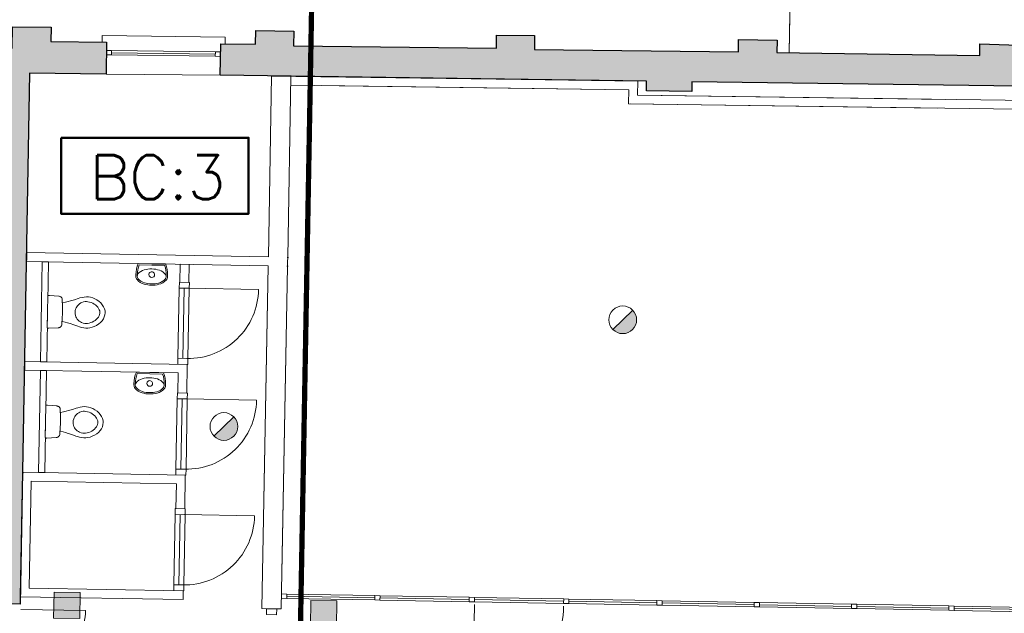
# Model space of a CAD drawing. Header units: millimetres. Extents: x -13022 to 1371524, y -38729 to 632593.
# Tile 96 of 256: x 688926 to 700128, y 11230 to 17990. Entities that reach past the tile are written whole.
import ezdxf

# ---------------------------------------------------------------- set-up
doc = ezdxf.new("R2010")
doc.units = ezdxf.units.MM
doc.header["$LTSCALE"] = 35
doc.set_wipeout_variables(frame=1)
doc.linetypes.add('AI9-LType1', pattern=[1.69333, 0.846665, -0.846665])
doc.linetypes.add('DASHED', pattern=[200, 100, -100])
for name, color, linetype, lineweight in [('A LIJN 4', 4, 'Continuous', 50), ('Al65----_beveiliging-inst', 92, 'Continuous', 9), ('B95 tekst', 7, 'Continuous', 25), ('brandveiligheid voorzieningen', 10, 'Continuous', 9)]:
    doc.layers.add(name, color=color, linetype=linetype, lineweight=lineweight)
for name, color, linetype in [('LAYER102', 1, 'Continuous'), ('LAYER111', 7, 'Continuous'), ('LAYER22', 7, 'Continuous'), ('LAYER28', 7, 'Continuous'), ('LAYER30', 7, 'Continuous'), ('LAYER31', 7, 'Continuous'), ('LAYER74', 7, 'Continuous')]:
    doc.layers.add(name, color=color, linetype=linetype)
doc.styles.add('Algemeen', font='simplex.shx', dxfattribs={"height": 2.5})
doc.styles.get("Standard").update_dxf_attribs({"font": 'simplex.shx'})
doc.dimstyles.new('~R----C~', dxfattribs={"dimtxt": 162, "dimasz": 180, "dimexe": 0.18, "dimexo": 0.0625, "dimgap": 16.2, "dimtad": 1, "dimdec": 0, "dimzin": 0, "dimdsep": 46, "dimtxsty": 'Standard', "dimcen": 0.09, "dimse1": 1, "dimse2": 1, "dimclrd": 7, "dimadec": 0, "dimazin": 0, "dimtfac": 1, "dimtdec": 4, "dimtmove": 0, "dimatfit": 3, "dimfxl": 1, "dimtolj": 1, "dimtzin": 0, "dimlwd": 13, "dimarcsym": 0})

# ---------------------------------------------------------------- blocks, each defined once
blk = doc.blocks.new('*D107')
at = {"layer": 'Defpoints', "color": 0, "linetype": 'Continuous', "transparency": 16777216}
for p in [(669074, 20919), (745203, 19548), (743914, 17146)]:
    blk.add_point(p, dxfattribs=at)
at = {"layer": 'LAYER102', "color": 7, "linetype": 'Continuous', "lineweight": 13, "transparency": 16777216}
blk.add_line((745163, 17304), (745200, 19368), dxfattribs=at)
at = {"layer": 'LAYER102', "color": 7, "linetype": 'Continuous', "transparency": 16777216}
for points in [[(745170, 19369), (745230, 19368), (745203, 19548)], [(745133, 17304), (745193, 17303), (745159, 17124)]]:
    blk.add_solid(points, dxfattribs=at)
at = {"layer": 'LAYER102', "color": 0, "linetype": 'Continuous', "transparency": 16777216, "insert": (745084, 18338), "char_height": 162, "attachment_point": 5, "rotation": 88.9686}
blk.add_mtext('\\A1;2425', dxfattribs=at)
blk = doc.blocks.new('*D110')
at = {"layer": 'Defpoints', "color": 0, "linetype": 'Continuous', "transparency": 16777216}
for p in [(743989, 21301), (669328, 18025), (743914, 17146)]:
    blk.add_point(p, dxfattribs=at)
at = {"layer": 'LAYER102', "color": 7, "linetype": 'Continuous', "lineweight": 13, "transparency": 16777216}
blk.add_line((669591, 22640), (743809, 21304), dxfattribs=at)
at = {"layer": 'LAYER102', "color": 7, "linetype": 'Continuous', "transparency": 16777216}
for points in [[(669592, 22670), (669591, 22610), (669411, 22644)], [(743809, 21334), (743808, 21274), (743989, 21301)]]:
    blk.add_solid(points, dxfattribs=at)
at = {"layer": 'LAYER102', "color": 0, "linetype": 'Continuous', "transparency": 16777216, "insert": (706702, 22069), "char_height": 162, "attachment_point": 5, "rotation": 358.9686}
blk.add_mtext('\\A1;74590', dxfattribs=at)
blk = doc.blocks.new('Brandmelder')
at = {"layer": 'brandveiligheid voorzieningen'}
blk.add_hatch(color=256, dxfattribs=at).paths.add_polyline_path([(76.62, -89.8, 0.198912), (75.85, -87.94), (72.13, -91.66, 0.668179)])
blk.add_line((72.13, -91.66), (75.85, -87.94), dxfattribs=at)
blk.add_circle((73.99, -89.8), 2.63, dxfattribs=at)
blk = doc.blocks.new('Kleefmagneet')
at = {"layer": 'Al65----_beveiliging-inst', "linetype": 'Continuous'}
blk.add_hatch(color=92, dxfattribs=at).paths.add_polyline_path([(76.19, -67.42), (71.25, -67.42), (71.25, -72.36), (76.19, -72.36)])
at = {"layer": 'Al65----_beveiliging-inst', "color": 92, "linetype": 'Continuous'}
blk.add_lwpolyline([(71.25, -72.36), (76.19, -72.36), (76.19, -67.42), (71.25, -67.42)], close=True, dxfattribs=at)

msp = doc.modelspace()

# ---------------------------------------------------------------- linework, layer by layer
at = {"layer": 'A LIJN 4', "ltscale": 0.1}
msp.add_lwpolyline([(689397.767, 16645.181), (691529.928, 16645.181), (691529.928, 15780.189), (689397.767, 15780.189)], close=True, dxfattribs=at)
at = {"layer": 'LAYER22', "color": 7, "linetype": 'Continuous', "lineweight": 18}
for points in [[(689863.852, 17735.294), (689864.889, 17810.288), (691264.706, 17790.979), (691263.731, 17715.976)], [(691208.755, 17356.681), (689908.808, 17367.855)]]:
    msp.add_lwpolyline(points, dxfattribs=at)
at = {"layer": 'LAYER22', "color": 7, "linetype": 'DASHED', "lineweight": 18}
for points in [[(689863.852, 17735.294), (689864.889, 17810.288), (691264.706, 17790.979), (691263.731, 17715.976)], [(691208.755, 17356.681), (689908.808, 17367.855)]]:
    msp.add_lwpolyline(points, dxfattribs=at)
at = {"layer": 'LAYER30', "color": 7, "linetype": 'Continuous', "lineweight": 18}
for points in [[(689912.576, 17639.652), (689972.571, 17638.853), (689971.921, 17588.857), (689911.926, 17589.656)], [(691152.417, 17623.152), (691212.412, 17622.354), (691211.762, 17572.358), (691151.767, 17573.156)], [(692965.766, 11431.721), (693025.757, 11430.641), (693024.857, 11380.65), (692964.866, 11381.73)], [(692965.766, 11431.721), (693025.757, 11430.641), (693024.857, 11380.649), (692964.866, 11381.729)], [(694041.092, 11412.362), (694101.082, 11411.282), (694100.182, 11361.29), (694040.192, 11362.37)], [(694041.092, 11412.362), (694101.082, 11411.282), (694100.182, 11361.29), (694040.192, 11362.37)], [(695115.481, 11393.02), (695175.471, 11391.94), (695174.571, 11341.948), (695114.581, 11343.028)], [(695115.481, 11393.02), (695175.471, 11391.94), (695174.571, 11341.948), (695114.581, 11343.028)], [(696175.309, 11373.94), (696235.299, 11372.86), (696234.399, 11322.868), (696174.409, 11323.948)], [(696175.309, 11373.94), (696235.299, 11372.86), (696234.399, 11322.868), (696174.409, 11323.948)], [(697282.754, 11354.003), (697342.745, 11352.923), (697341.845, 11302.931), (697281.854, 11304.011)], [(697282.754, 11354.003), (697342.745, 11352.923), (697341.845, 11302.931), (697281.854, 11304.011)], [(698390.262, 11334.065), (698450.253, 11332.985), (698449.353, 11282.993), (698389.362, 11284.073)], [(698390.262, 11334.065), (698450.253, 11332.985), (698449.353, 11282.993), (698389.362, 11284.073)], [(699497.708, 11314.128), (699557.698, 11313.048), (699556.798, 11263.056), (699496.808, 11264.136)], [(699497.708, 11314.128), (699557.698, 11313.048), (699556.798, 11263.056), (699496.808, 11264.136)]]:
    msp.add_lwpolyline(points, close=True, dxfattribs=at)
for points in [[(689971.921, 17588.857), (691151.767, 17573.156)], [(689972.246, 17613.855), (691152.092, 17598.154)], [(689972.571, 17638.853), (691152.417, 17623.152)], [(693025.757, 11430.641), (694041.092, 11412.362)], [(693024.857, 11380.649), (694040.192, 11362.37)], [(693025.307, 11405.645), (694040.642, 11387.366)], [(694100.182, 11361.29), (695114.581, 11343.028)], [(694100.632, 11386.286), (695115.031, 11368.024)], [(694101.082, 11411.282), (695115.481, 11393.02)], [(695174.571, 11341.948), (696174.409, 11323.948)], [(695175.021, 11366.944), (696174.859, 11348.944)], [(695175.471, 11391.94), (696175.309, 11373.94)], [(696234.399, 11322.868), (697281.854, 11304.011)], [(696234.849, 11347.864), (697282.304, 11329.007)], [(696235.299, 11372.86), (697282.754, 11354.003)], [(697342.295, 11327.927), (698389.812, 11309.069)], [(697342.745, 11352.923), (698390.262, 11334.065)], [(698450.253, 11332.985), (699497.708, 11314.128)], [(697341.845, 11302.931), (698389.362, 11284.073)], [(698449.353, 11282.993), (699496.808, 11264.136)], [(698449.803, 11307.989), (699497.258, 11289.132)], [(699556.798, 11263.056), (700604.316, 11244.198)], [(699557.248, 11288.052), (700604.766, 11269.194)], [(699557.698, 11313.048), (700605.216, 11294.19)]]:
    msp.add_lwpolyline(points, dxfattribs=at)
at = {"layer": 'LAYER31', "color": 7, "linetype": 'Continuous', "lineweight": 18}
for points in [[(694099.59, 11328.411), (694081.312, 10313.071, 0.41421361), (695114.926, 11310.133)], [(688940.652, 11274.091), (689674.783, 11260.875, -0.41421361), (688927.436, 10540.002)]]:
    msp.add_lwpolyline(points, format="xyb", dxfattribs=at)

# ---------------------------------------------------------------- block references
at = {"layer": 'Al65----_beveiliging-inst', "xscale": 60, "yscale": 60, "zscale": 60, "rotation": 358.9686325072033}
for name, p in [('Brandmelder', (691445.53, 20039.395)), ('Brandmelder', (686907.816, 18824.341)), ('Kleefmagneet', (688038.112, 15498.368))]:
    msp.add_blockref(name, p, dxfattribs=at)

# ---------------------------------------------------------------- texts
at = {"layer": 'B95 tekst', "insert": (690494.831, 16445.574), "char_height": 500, "width": 13151.73817, "attachment_point": 2, "style": 'Algemeen'}
msp.add_mtext('BC:3', dxfattribs=at)
at = {"layer": 'LAYER102', "color": 7, "linetype": 'Continuous', "lineweight": 0, "insert": (888750.605, 12382.112), "char_height": 162, "attachment_point": 7, "rotation": 358.9686325, "line_spacing_factor": 1.333333}
msp.add_mtext('\\pi-1208.5;{\\fArial|b1|i0|c0|p34;\\H1.2346x;klimaatbeheersing\\fArial|b0|i0|c0|p34;\\H0.81x; \\P\\pi-398.16;32,2 m2}', dxfattribs=at)

# ---------------------------------------------------------------- wipeouts: each hides what was drawn before it
at = {"linetype": 'Continuous'}
for points in [[(692010.696, 17245.495), (692012.058, 17345.485), (695959.218, 17291.066), (695857.364, 17192.461)], [(691902.85, 11279.289), (691792.868, 11281.269), (691682.886, 11283.249), (691753.176, 15187.662), (691864.058, 15235.675), (691973.14, 15183.704)], [(689413.428, 14660.201), (689413.497, 14684.877), (689412.959, 14720.988), (689411.531, 14766.623), (689448.549, 14774.286), (689475.979, 14780.559), (689504.369, 14788.082), (689548.114, 14801.295), (689592.128, 14815.57), (689611.361, 14821.353), (689635.591, 14826.99), (689660.984, 14831.237), (689685.275, 14833.32), (689708.136, 14832.318), (689731.695, 14828.425), (689757.938, 14820.857), (689780.711, 14811.499), (689805.164, 14798.26), (689830.286, 14780.494), (689848.308, 14764.208), (689865.946, 14743.932), (689880.3, 14721.838), (689890.814, 14698.204), (689896.929, 14673.287), (689898.349, 14651.471), (689896.145, 14629.72), (689889.137, 14605.039), (689877.779, 14581.798), (689862.639, 14560.235), (689844.282, 14540.607), (689825.686, 14524.981), (689799.941, 14508.131), (689775.027, 14495.78), (689751.932, 14487.247), (689725.434, 14480.63), (689701.75, 14477.587), (689678.868, 14477.409), (689654.667, 14480.364), (689629.444, 14485.522), (689605.432, 14492.028), (689586.42, 14498.5), (689542.948, 14514.349), (689499.707, 14529.128), (689471.607, 14537.669), (689444.42, 14544.925), (689407.701, 14553.915), (689410.772, 14599.469), (689412.609, 14635.537)], [(688978.633, 13998.42), (688980.433, 14098.403), (690832.818, 14064.955), (690731.035, 13966.777)], [(689390.928, 13410.403), (689390.997, 13435.08), (689390.46, 13471.191), (689389.031, 13516.826), (689426.05, 13524.489), (689453.48, 13530.761), (689481.87, 13538.285), (689525.615, 13551.498), (689569.629, 13565.772), (689588.861, 13571.556), (689613.091, 13577.193), (689638.484, 13581.44), (689662.776, 13583.522), (689685.636, 13582.521), (689709.195, 13578.627), (689735.438, 13571.06), (689758.211, 13561.701), (689782.664, 13548.462), (689807.786, 13530.697), (689825.808, 13514.41), (689843.446, 13494.135), (689857.801, 13472.041), (689868.314, 13448.406), (689874.429, 13423.489), (689875.849, 13401.673), (689873.645, 13379.922), (689866.637, 13355.242), (689855.28, 13332.001), (689840.139, 13310.438), (689821.783, 13290.81), (689803.186, 13275.183), (689777.441, 13258.333), (689752.527, 13245.983), (689729.432, 13237.45), (689702.934, 13230.832), (689679.25, 13227.789), (689656.368, 13227.611), (689632.168, 13230.567), (689606.944, 13235.725), (689582.932, 13242.23), (689563.92, 13248.702), (689520.449, 13264.552), (689477.208, 13279.331), (689449.107, 13287.871), (689421.921, 13295.127), (689385.201, 13304.118), (689388.272, 13349.671), (689390.109, 13385.74)], [(690786.389, 11485.911), (690784.589, 11385.927), (688932.201, 11419.275), (689033.985, 11517.459)]]:
    msp.add_wipeout(points, dxfattribs=at).dxf.layer = 'LAYER111'

# ---------------------------------------------------------------- next in the draw order: linework, layer by layer
at = {"layer": 'LAYER102', "color": 7, "linetype": 'Continuous', "lineweight": 18}
for points in [[(692010.696, 17245.495), (692012.058, 17345.485)], [(692012.058, 17345.485), (695959.218, 17291.066)], [(695857.364, 17192.461), (692010.696, 17245.495)], [(691682.886, 11283.249), (691753.176, 15187.662)], [(691973.14, 15183.704), (691902.85, 11279.289)], [(688978.633, 13998.42), (688980.433, 14098.403)], [(688980.433, 14098.403), (690832.818, 14064.955)], [(690731.035, 13966.777), (688978.633, 13998.42)], [(689033.985, 11517.459), (690786.389, 11485.911)], [(690786.389, 11485.911), (690784.589, 11385.927)], [(690784.589, 11385.927), (688932.201, 11419.275)], [(691902.85, 11279.289), (691792.868, 11281.269), (691682.886, 11283.249)]]:
    msp.add_lwpolyline(points, dxfattribs=at)
at = {"layer": 'LAYER102', "color": 7, "linetype": 'DASHED', "lineweight": 18}
for points in [[(688978.633, 13998.42), (688980.433, 14098.403)], [(690786.389, 11485.911), (690784.589, 11385.927)], [(691902.85, 11279.289), (691792.868, 11281.269), (691682.886, 11283.249)]]:
    msp.add_lwpolyline(points, dxfattribs=at)
at = {"layer": 'LAYER30', "color": 7, "linetype": 'Continuous', "lineweight": 18}
for points in [[(690741.318, 14933.843), (690726.917, 14133.871)], [(690798.309, 14932.817), (690783.908, 14132.845)], [(690855.3, 14931.791), (690840.898, 14131.819)], [(690695.022, 12355.266), (690680.612, 11554.826)], [(690752.013, 12354.24), (690737.603, 11553.8)], [(690809.004, 12353.214), (690794.594, 11552.774)], [(691965.928, 11449.72), (692965.766, 11431.721)], [(691965.028, 11399.728), (692964.866, 11381.73)], [(691965.478, 11424.724), (692965.316, 11406.726)]]:
    msp.add_lwpolyline(points, dxfattribs=at)
for points in [[(690794.594, 11552.774), (690793.388, 11485.785), (690679.406, 11487.837), (690680.612, 11554.826)], [(691905.938, 11450.8), (691965.928, 11449.72), (691965.028, 11399.728), (691905.038, 11400.808)], [(691849.859, 11280.243), (691848.653, 11213.254), (691734.671, 11215.306), (691735.877, 11282.295)]]:
    msp.add_lwpolyline(points, close=True, dxfattribs=at)
at = {"layer": 'LAYER31', "color": 7, "linetype": 'Continuous', "lineweight": 18}
for points in [[(690843.927, 14931.996), (691644.172, 14917.589, -0.41421361), (690829.52, 14131.735)], [(690797.63, 12353.419), (691597.876, 12339.013, -0.41421361), (690783.224, 11553.158)]]:
    msp.add_lwpolyline(points, format="xyb", dxfattribs=at)
at = {"layer": 'LAYER74', "color": 7, "linetype": 'Continuous', "lineweight": 13}
for points in [[(689413.428, 14660.201), (689413.497, 14684.877), (689412.959, 14720.988), (689411.531, 14766.623), (689448.549, 14774.286), (689475.979, 14780.559), (689504.369, 14788.082), (689548.114, 14801.295), (689592.128, 14815.57), (689611.361, 14821.353), (689635.591, 14826.99), (689660.984, 14831.237), (689685.275, 14833.32), (689708.136, 14832.318), (689731.695, 14828.425), (689757.938, 14820.857), (689780.711, 14811.499), (689805.164, 14798.26), (689830.286, 14780.494), (689848.308, 14764.208), (689865.946, 14743.932), (689880.3, 14721.838), (689890.814, 14698.204), (689896.929, 14673.287), (689898.349, 14651.471), (689896.145, 14629.72), (689889.137, 14605.039), (689877.779, 14581.798), (689862.639, 14560.235), (689844.282, 14540.607), (689825.686, 14524.981), (689799.941, 14508.131), (689775.027, 14495.78), (689751.932, 14487.247), (689725.434, 14480.63), (689701.75, 14477.587), (689678.868, 14477.409), (689654.667, 14480.364), (689629.444, 14485.522), (689605.432, 14492.028), (689586.42, 14498.5), (689542.948, 14514.349), (689499.707, 14529.128), (689471.607, 14537.669), (689444.42, 14544.925), (689407.701, 14553.915), (689410.772, 14599.469), (689412.609, 14635.537)], [(689390.928, 13410.403), (689390.997, 13435.08), (689390.46, 13471.191), (689389.031, 13516.826), (689426.05, 13524.489), (689453.48, 13530.761), (689481.87, 13538.285), (689525.615, 13551.498), (689569.629, 13565.772), (689588.861, 13571.556), (689613.091, 13577.193), (689638.484, 13581.44), (689662.776, 13583.522), (689685.636, 13582.521), (689709.195, 13578.627), (689735.438, 13571.06), (689758.211, 13561.701), (689782.664, 13548.462), (689807.786, 13530.697), (689825.808, 13514.41), (689843.446, 13494.135), (689857.801, 13472.041), (689868.314, 13448.406), (689874.429, 13423.489), (689875.849, 13401.673), (689873.645, 13379.922), (689866.637, 13355.242), (689855.28, 13332.001), (689840.139, 13310.438), (689821.783, 13290.81), (689803.186, 13275.183), (689777.441, 13258.333), (689752.527, 13245.983), (689729.432, 13237.45), (689702.934, 13230.832), (689679.25, 13227.789), (689656.368, 13227.611), (689632.168, 13230.567), (689606.944, 13235.725), (689582.932, 13242.23), (689563.92, 13248.702), (689520.449, 13264.552), (689477.208, 13279.331), (689449.107, 13287.871), (689421.921, 13295.127), (689385.201, 13304.118), (689388.272, 13349.671), (689390.109, 13385.74)]]:
    msp.add_lwpolyline(points, close=True, dxfattribs=at)
for points in [[(689556.967, 14657.616), (689558.746, 14676.568), (689562.802, 14693.529), (689568.307, 14707.67), (689575.423, 14720.982), (689584.083, 14733.268), (689594.034, 14744.346), (689606.86, 14755.392), (689621.091, 14764.632), (689634.522, 14771.063), (689652.88, 14776.909), (689672.374, 14779.91), (689686.194, 14780.16), (689702.979, 14778.523), (689720.105, 14774.906), (689739.618, 14768.509), (689756.423, 14761.012), (689772.574, 14751.893), (689787.575, 14741.401), (689802.899, 14728.021), (689814.483, 14715.225), (689824.053, 14701.636), (689831.3, 14687.549), (689836.1, 14672.899), (689837.967, 14662.01), (689838.296, 14652.552)], [(689556.967, 14657.616), (689558.063, 14638.613), (689561.505, 14621.517), (689566.498, 14607.187), (689573.13, 14593.628), (689581.343, 14581.038), (689590.888, 14569.609), (689603.308, 14558.108), (689617.198, 14548.362), (689630.388, 14541.452), (689648.524, 14534.949), (689667.898, 14531.248), (689681.699, 14530.501), (689698.533, 14531.532), (689715.777, 14534.531), (689735.508, 14540.222), (689752.572, 14547.109), (689769.041, 14555.64), (689784.41, 14565.586), (689800.206, 14578.405), (689812.243, 14590.776), (689822.295, 14604.012), (689830.045, 14617.829), (689835.369, 14632.296), (689837.626, 14643.111), (689838.296, 14652.552)], [(689534.467, 13407.819), (689536.246, 13426.77), (689540.302, 13443.731), (689545.808, 13457.873), (689552.923, 13471.184), (689561.583, 13483.47), (689571.534, 13494.549), (689584.36, 13505.595), (689598.591, 13514.834), (689612.022, 13521.266), (689630.38, 13527.112), (689649.875, 13530.113), (689663.694, 13530.362), (689680.48, 13528.726), (689697.605, 13525.109), (689717.118, 13518.711), (689733.923, 13511.214), (689750.074, 13502.096), (689765.075, 13491.603), (689780.399, 13478.224), (689791.983, 13465.427), (689801.553, 13451.839), (689808.8, 13437.751), (689813.6, 13423.102), (689815.467, 13412.213), (689815.797, 13402.754)], [(689534.467, 13407.819), (689535.563, 13388.816), (689539.006, 13371.72), (689543.999, 13357.389), (689550.631, 13343.83), (689558.843, 13331.241), (689568.389, 13319.811), (689580.809, 13308.31), (689594.698, 13298.565), (689607.888, 13291.654), (689626.024, 13285.151), (689645.398, 13281.45), (689659.199, 13280.704), (689676.033, 13281.735), (689693.277, 13284.733), (689713.008, 13290.424), (689730.072, 13297.311), (689746.541, 13305.843), (689761.91, 13315.788), (689777.706, 13328.608), (689789.743, 13340.979), (689799.795, 13354.214), (689807.545, 13368.032), (689812.869, 13382.499), (689815.127, 13393.314), (689815.797, 13402.754)]]:
    msp.add_lwpolyline(points, dxfattribs=at)

# ---------------------------------------------------------------- next in the draw order: block references
at = {"layer": 'Al65----_beveiliging-inst', "xscale": 60, "yscale": 60, "zscale": 60, "rotation": 358.9686325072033}
msp.add_blockref('Kleefmagneet', (685116.178, 15593.382), dxfattribs=at)

# ---------------------------------------------------------------- next in the draw order: wipeouts: each hides what was drawn before it
at = {"linetype": 'Continuous'}
for points in [[(691974.94, 15283.688), (691864.058, 15235.675), (691754.976, 15287.646), (691792.096, 17349.543), (691902.078, 17347.563), (692012.06, 17345.583)], [(695857.364, 17192.465), (695959.218, 17291.07), (695956.274, 17131.002), (695854.42, 17032.399)], [(690731.035, 13966.78), (690832.819, 14064.959), (690826.934, 13738.112), (690726.951, 13739.912)], [(690408.275, 13972.604), (690563.25, 13969.814), (690573.741, 13937.976), (690581.091, 13905.274), (690585.243, 13872.013), (690586.171, 13838.506), (690585.603, 13822.591), (690583.363, 13809.269), (690578.169, 13796.802), (690570.283, 13785.839), (690552.855, 13769.164), (690533.072, 13755.336), (690511.439, 13744.677), (690488.43, 13737.435), (690460.57, 13731.593), (690432.319, 13728.308), (690403.864, 13727.609), (690375.453, 13729.326), (690347.307, 13733.621), (690319.707, 13740.459), (690296.973, 13748.522), (690275.738, 13759.949), (690256.465, 13774.476), (690239.649, 13791.763), (690232.162, 13803.006), (690227.389, 13815.657), (690225.63, 13829.057), (690225.636, 13844.992), (690227.77, 13878.447), (690233.116, 13911.539), (690241.638, 13943.959), (690253.269, 13975.401)], [(689033.985, 11517.459), (688932.201, 11419.275), (688957.735, 12837.608), (689055.919, 12735.824)]]:
    msp.add_wipeout(points, dxfattribs=at).dxf.layer = 'LAYER111'

# ---------------------------------------------------------------- next in the draw order: linework, layer by layer
at = {"layer": 'LAYER102', "color": 7, "linetype": 'Continuous', "lineweight": 18}
for points in [[(691754.976, 15287.646), (691792.096, 17349.543)], [(691792.096, 17349.543), (691902.078, 17347.563), (692012.06, 17345.583)], [(692012.06, 17345.583), (691974.94, 15283.688)], [(695959.218, 17291.07), (695956.274, 17131.002)], [(695854.42, 17032.399), (695857.364, 17192.465)], [(690832.819, 14064.959), (690826.934, 13738.112)], [(690726.951, 13739.912), (690731.035, 13966.78)], [(690826.934, 13738.112), (690726.951, 13739.912)], [(688932.201, 11419.275), (688957.735, 12837.608)], [(689055.919, 12735.824), (689033.985, 11517.459)]]:
    msp.add_lwpolyline(points, dxfattribs=at)
at = {"layer": 'LAYER102', "color": 7, "linetype": 'DASHED', "lineweight": 18}
for points in [[(691792.096, 17349.543), (691902.078, 17347.563), (692012.06, 17345.583)], [(692010.696, 17245.495), (692012.058, 17345.485)], [(692012.058, 17345.485), (695959.218, 17291.066)], [(695857.364, 17192.461), (692010.696, 17245.495)], [(690832.819, 14064.959), (690826.934, 13738.112)], [(690726.951, 13739.912), (690731.035, 13966.78)], [(690826.934, 13738.112), (690726.951, 13739.912)], [(689033.985, 11517.459), (690786.389, 11485.911)], [(690784.589, 11385.927), (688932.201, 11419.275)]]:
    msp.add_lwpolyline(points, dxfattribs=at)
at = {"layer": 'LAYER30', "color": 7, "linetype": 'Continuous', "lineweight": 18}
for points in [[(690840.898, 14131.819), (690839.692, 14064.83), (690725.711, 14066.882), (690726.917, 14133.871)], [(690833.933, 13737.982), (690832.727, 13670.993), (690718.746, 13673.045), (690719.952, 13740.034)]]:
    msp.add_lwpolyline(points, close=True, dxfattribs=at)
at = {"layer": 'LAYER74', "color": 7, "linetype": 'Continuous', "lineweight": 13}
for points in [[(690408.275, 13972.604), (690253.3, 13975.394, 0.097193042), (690225.636, 13844.991), (690225.662, 13829.071, 0.173327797), (690239.68, 13791.79, 0.153958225), (690319.708, 13740.496, 0.068454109), (690403.865, 13727.639)], [(690408.005, 13957.606), (690263.278, 13960.212, 0.089451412), (690240.636, 13844.881), (690240.667, 13829.207, 0.173155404), (690251.168, 13801.429, 0.154333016), (690323.781, 13754.934, 0.068605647), (690404.072, 13742.643)], [(690407.195, 13912.614, 0.075075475), (690320.23, 13901.451, 0.155324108), (690249.653, 13856.127, 0.170352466), (690240.667, 13829.202)], [(690408.275, 13972.604), (690563.25, 13969.814, -0.097193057), (690586.14, 13838.501), (690585.603, 13822.591, -0.173327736), (690570.252, 13785.839, -0.153974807), (690488.43, 13737.447, -0.068441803), (690403.865, 13727.631)], [(690408.005, 13957.606), (690552.669, 13955.002, -0.089451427), (690571.145, 13838.931), (690570.613, 13823.267, -0.173155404), (690559.118, 13795.885, -0.154333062), (690484.817, 13752.026, -0.068601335), (690404.197, 13742.633)], [(690407.195, 13912.614, -0.075075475), (690493.639, 13898.329, -0.155324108), (690562.539, 13850.494, -0.170296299), (690570.551, 13823.273)]]:
    msp.add_lwpolyline(points, format="xyb", dxfattribs=at)
msp.add_lwpolyline([(690438.52, 13847.039, -0.999999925), (690373.53, 13848.209, -1.000000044), (690438.52, 13847.039)], format="xyb", close=True, dxfattribs=at)

# ---------------------------------------------------------------- next in the draw order: wipeouts: each hides what was drawn before it
at = {"linetype": 'Continuous'}
for points in [[(695854.42, 17032.399), (695956.274, 17131.002), (706272.13, 16988.497), (706370.822, 16887.124)], [(689000.935, 15237.211), (689001.834, 15287.203), (689002.734, 15337.195), (691754.976, 15287.647), (691864.058, 15235.675), (691753.176, 15187.663)], [(689055.919, 12735.824), (688957.735, 12837.608), (690810.123, 12804.26), (690708.339, 12706.076)]]:
    msp.add_wipeout(points, dxfattribs=at).dxf.layer = 'LAYER111'

# ---------------------------------------------------------------- next in the draw order: hatches: boundary and pattern name
at = {"layer": 'LAYER111', "linetype": 'Continuous', "lineweight": 5}
msp.add_hatch(color=254, dxfattribs=at).paths.add_polyline_path([(691208.755, 17356.681), (691213.735, 17716.65), (691610.576, 17711.17), (691612.763, 17867.422), (692045.653, 17860.847), (692043.082, 17693.749), (694349.756, 17665.303), (694352.007, 17814.654), (694784.898, 17811.627), (694782.46, 17651.919), (697103.383, 17623.255), (697105.573, 17765.723), (697543.828, 17758.615), (697541.646, 17616.569), (699849.511, 17581.326), (699851.527, 17714.187), (700290.124, 17701.72), (700288.211, 17574.616), (702592.389, 17539.441), (702594.488, 17673.44), (703039.732, 17658.634), (703037.838, 17532.64), (705360.764, 17497.166), (705362.911, 17637.299), (705792.23, 17630.296), (705790.121, 17495.774), (706378.836, 17481.628), (706374.191, 17147.22), (705470.645, 17159.696), (705468.852, 17049.711), (704708.918, 17060.211), (704710.71, 17170.197), (700931.244, 17223.446), (700929.264, 17113.464), (700294.319, 17122.238), (700296.299, 17232.22), (696574.165, 17282.577), (696572.185, 17172.587), (696057.23, 17179.701), (696059.21, 17289.691)], flags=0)

# ---------------------------------------------------------------- next in the draw order: linework, layer by layer
at = {"layer": 'LAYER102', "color": 7, "linetype": 'DASHED', "lineweight": 18}
for points in [[(691754.976, 15287.646), (691792.096, 17349.543)], [(695959.218, 17291.07), (695956.274, 17131.002)], [(695854.42, 17032.399), (695857.364, 17192.465)], [(706370.822, 16887.124), (695854.42, 17032.399)], [(695956.274, 17131.002), (706272.13, 16988.497)], [(689000.935, 15237.211), (689001.834, 15287.203), (689002.734, 15337.195)], [(691682.886, 11283.249), (691753.176, 15187.662)], [(688932.201, 11419.275), (688957.735, 12837.608)], [(689055.919, 12735.824), (689033.985, 11517.459)]]:
    msp.add_lwpolyline(points, dxfattribs=at)
at = {"layer": 'LAYER102', "color": 7, "linetype": 'Continuous', "lineweight": 18}
for points in [[(706370.822, 16887.124), (695854.42, 17032.399)], [(695956.274, 17131.002), (706272.13, 16988.497)], [(689000.935, 15237.211), (689001.834, 15287.203), (689002.734, 15337.195)], [(691753.176, 15187.663), (689000.935, 15237.211)], [(689002.734, 15337.195), (691754.976, 15287.647)], [(688957.735, 12837.608), (690810.123, 12804.26)], [(690708.339, 12706.076), (689055.919, 12735.824)]]:
    msp.add_lwpolyline(points, dxfattribs=at)
at = {"layer": 'LAYER22', "color": 7, "linetype": 'Continuous', "lineweight": 18}
msp.add_lwpolyline([(697681.942, 17614.402), (697718.716, 19841.101), (744312.503, 19080.026), (744109.927, 6681.672), (697516.203, 7442.738), (697543.151, 9082.018)], dxfattribs=at)
at = {"layer": 'LAYER22', "color": 7, "linetype": 'DASHED', "lineweight": 18}
msp.add_lwpolyline([(697681.942, 17614.402), (697718.716, 19841.101), (744312.503, 19080.026), (744109.927, 6681.672), (697516.203, 7442.738), (697543.151, 9082.018)], dxfattribs=at)
at = {"layer": 'LAYER28', "color": 7, "linetype": 'Continuous', "lineweight": 25}
msp.add_lwpolyline([(700296.299, 17232.22), (696574.165, 17282.577), (696572.185, 17172.587), (696057.23, 17179.701), (696059.21, 17289.691), (691208.755, 17356.681), (691213.735, 17716.65), (691610.576, 17711.17), (691612.763, 17867.422), (692045.653, 17860.847), (692043.082, 17693.749), (694349.756, 17665.303), (694352.007, 17814.654), (694784.898, 17811.627), (694782.46, 17651.919), (697103.383, 17623.255), (697105.573, 17765.723), (697543.828, 17758.615), (697541.646, 17616.569), (699849.511, 17581.326), (699851.527, 17714.187), (700290.124, 17701.72)], dxfattribs=at)
at = {"layer": 'LAYER30', "color": 7, "linetype": 'Continuous', "lineweight": 18}
for points in [[(690718.746, 13673.045), (690704.346, 12873.175)], [(690775.736, 13672.019), (690761.337, 12872.149)], [(690832.727, 13670.993), (690818.327, 12871.123)]]:
    msp.add_lwpolyline(points, dxfattribs=at)
at = {"layer": 'LAYER31', "color": 7, "linetype": 'Continuous', "lineweight": 18}
msp.add_lwpolyline([(690821.354, 13671.198), (691621.599, 13656.791, -0.41421361), (690806.947, 12870.937)], format="xyb", dxfattribs=at)

# ---------------------------------------------------------------- next in the draw order: texts
at = {"layer": 'LAYER102', "color": 7, "linetype": 'Continuous', "lineweight": 0, "insert": (849037.701, 14674.158), "char_height": 162, "attachment_point": 7, "rotation": 358.9686325, "line_spacing_factor": 1.333333}
msp.add_mtext('\\pi-1188.3;{\\fArial|b1|i0|c0|p34;\\H1.2346x;technische ruimte \\P\\pi-1157.3;(luhtbehandeling)\\fArial|b0|i0|c0|p34;\\H0.81x;\\P\\pi-880.14;technische ruimte \\P\\pi-401.47;44,8 m2}', dxfattribs=at)

# ---------------------------------------------------------------- next in the draw order: dimensions: what is measured, and where the dimension line sits
at = {"layer": 'LAYER102', "color": 7, "linetype": 'Continuous'}
for base, p1, p2, angle, picture, middle in [((743988.926, 21300.945), (669328.297, 18024.727), (743914.132, 17146.344), 358.9686325, '*D110', (706701.937, 22069.427)), ((745203.012, 19548.221), (743914.132, 17146.344), (669074.348, 20918.743), 88.9686325, '*D107', (745084.006, 18337.824))]:
    dim = msp.add_linear_dim(base=base, p1=p1, p2=p2, angle=angle, dimstyle='~R----C~', dxfattribs=at)
    dim.commit()
    dim.dimension.update_dxf_attribs({"geometry": picture, "text_midpoint": middle})

# ---------------------------------------------------------------- next in the draw order: wipeouts: each hides what was drawn before it
at = {"linetype": 'Continuous'}
msp.add_wipeout([(691973.14, 15183.703), (691864.058, 15235.675), (691974.94, 15283.687), (691974.94, 15283.687), (691974.04, 15233.695)], dxfattribs=at).dxf.layer = 'LAYER111'

# ---------------------------------------------------------------- next in the draw order: linework, layer by layer
at = {"layer": 'Al65----_beveiliging-inst', "color": 10, "linetype": 'AI9-LType1', "lineweight": 0, "ltscale": 0.1, "const_width": 60, "flags": 128}
msp.add_lwpolyline([(692036.979, 6439.878), (692250.586, 18305.174)], dxfattribs=at)
at = {"layer": 'LAYER102', "color": 7, "linetype": 'DASHED', "lineweight": 18}
for points in [[(692012.06, 17345.583), (691974.94, 15283.688)], [(691974.94, 15283.687), (691974.04, 15233.695), (691973.14, 15183.703)], [(691973.14, 15183.704), (691902.85, 11279.289)]]:
    msp.add_lwpolyline(points, dxfattribs=at)
at = {"layer": 'LAYER102', "color": 7, "linetype": 'Continuous', "lineweight": 18}
msp.add_lwpolyline([(691974.94, 15283.687), (691974.04, 15233.695), (691973.14, 15183.703)], dxfattribs=at)
at = {"layer": 'LAYER102', "color": 7, "linetype": 'Continuous'}
for p in [(691974.94, 15283.687), (691974.94, 15283.687), (691973.14, 15183.703), (691973.14, 15183.703)]:
    msp.add_point(p, dxfattribs=at)

# ---------------------------------------------------------------- next in the draw order: wipeouts: each hides what was drawn before it
at = {"linetype": 'Continuous'}
for points in [[(689233.204, 14093.853), (689163.216, 14095.113), (689183.717, 15233.92), (689253.706, 15232.66)], [(690430.578, 15211.474), (690585.553, 15208.684), (690596.044, 15176.846), (690603.394, 15144.144), (690607.546, 15110.883), (690608.474, 15077.375), (690607.906, 15061.46), (690605.666, 15048.139), (690600.472, 15035.672), (690592.586, 15024.708), (690575.158, 15008.033), (690555.375, 14994.206), (690533.742, 14983.547), (690510.733, 14976.305), (690482.873, 14970.463), (690454.622, 14967.178), (690426.167, 14966.478), (690397.756, 14968.195), (690369.61, 14972.491), (690342.01, 14979.329), (690319.276, 14987.391), (690298.041, 14998.819), (690278.768, 15013.345), (690261.952, 15030.632), (690254.465, 15041.875), (690249.692, 15054.527), (690247.933, 15067.926), (690247.939, 15083.861), (690250.073, 15117.316), (690255.419, 15150.409), (690263.942, 15182.828), (690275.572, 15214.27)], [(690753.213, 15205.665), (690853.197, 15203.865), (690849.507, 14998.906), (690749.523, 15000.706)], [(689210.507, 12833.057), (689140.518, 12834.317), (689161.416, 13995.129), (689231.404, 13993.869)], [(690708.339, 12706.076), (690810.123, 12804.26), (690803.211, 12420.33), (690703.227, 12422.13)]]:
    msp.add_wipeout(points, dxfattribs=at).dxf.layer = 'LAYER111'

# ---------------------------------------------------------------- next in the draw order: linework, layer by layer
at = {"layer": 'LAYER102', "color": 7, "linetype": 'DASHED', "lineweight": 18}
for points in [[(691753.176, 15187.663), (689000.935, 15237.211)], [(689002.734, 15337.195), (691754.976, 15287.647)], [(688980.433, 14098.403), (690832.818, 14064.955)], [(690731.035, 13966.777), (688978.633, 13998.42)], [(688957.735, 12837.608), (690810.123, 12804.26)], [(690810.123, 12804.26), (690803.211, 12420.33)], [(690708.339, 12706.076), (689055.919, 12735.824)], [(690703.227, 12422.13), (690708.339, 12706.076)], [(690803.211, 12420.33), (690703.227, 12422.13)]]:
    msp.add_lwpolyline(points, dxfattribs=at)
at = {"layer": 'LAYER102', "color": 7, "linetype": 'Continuous', "lineweight": 18}
for points in [[(689233.204, 14093.853), (689163.216, 14095.113), (689183.717, 15233.92), (689253.706, 15232.66)], [(690753.213, 15205.665), (690853.197, 15203.865), (690849.507, 14998.906), (690749.523, 15000.706)], [(689210.507, 12833.057), (689140.518, 12834.317), (689161.416, 13995.129), (689231.404, 13993.869)]]:
    msp.add_lwpolyline(points, close=True, dxfattribs=at)
at = {"layer": 'LAYER102', "color": 7, "linetype": 'DASHED', "lineweight": 18}
msp.add_lwpolyline([(690753.213, 15205.665), (690853.197, 15203.865), (690849.507, 14998.906), (690749.523, 15000.706)], close=True, dxfattribs=at)
at = {"layer": 'LAYER102', "color": 7, "linetype": 'Continuous', "lineweight": 18}
for points in [[(690810.123, 12804.26), (690803.211, 12420.33)], [(690703.227, 12422.13), (690708.339, 12706.076)], [(690803.211, 12420.33), (690703.227, 12422.13)]]:
    msp.add_lwpolyline(points, dxfattribs=at)
at = {"layer": 'LAYER30', "color": 7, "linetype": 'Continuous', "lineweight": 18}
for points in [[(690856.506, 14998.78), (690855.3, 14931.791), (690741.318, 14933.843), (690742.524, 15000.832)], [(690818.327, 12871.123), (690817.121, 12804.134), (690703.14, 12806.186), (690704.346, 12873.175)], [(690810.21, 12420.204), (690809.004, 12353.214), (690695.022, 12355.266), (690696.228, 12422.256)]]:
    msp.add_lwpolyline(points, close=True, dxfattribs=at)
at = {"layer": 'LAYER74', "color": 7, "linetype": 'Continuous', "lineweight": 13}
for points in [[(690430.578, 15211.474), (690275.603, 15214.263, 0.097193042), (690247.939, 15083.86), (690247.965, 15067.94, 0.173327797), (690261.983, 15030.66, 0.153958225), (690342.011, 14979.366, 0.068454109), (690426.168, 14966.509)], [(690430.308, 15196.476), (690285.581, 15199.081, 0.089451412), (690262.939, 15083.751), (690262.97, 15068.077, 0.173155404), (690273.471, 15040.299, 0.154333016), (690346.084, 14993.804, 0.068605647), (690426.375, 14981.512)], [(690429.498, 15151.483, 0.075075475), (690342.533, 15140.321, 0.155324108), (690271.956, 15094.996, 0.170352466), (690262.97, 15068.072)], [(690430.578, 15211.474), (690585.553, 15208.684, -0.097193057), (690608.443, 15077.37), (690607.906, 15061.46, -0.173327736), (690592.555, 15024.709, -0.153974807), (690510.733, 14976.317, -0.068441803), (690426.168, 14966.501)], [(690430.308, 15196.476), (690574.972, 15193.872, -0.089451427), (690593.448, 15077.801), (690592.916, 15062.137, -0.173155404), (690581.421, 15034.755, -0.154333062), (690507.12, 14990.895, -0.068601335), (690426.5, 14981.502)], [(690429.498, 15151.483, -0.075075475), (690515.942, 15137.199, -0.155324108), (690584.842, 15089.364, -0.170296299), (690592.854, 15062.143)]]:
    msp.add_lwpolyline(points, format="xyb", dxfattribs=at)
msp.add_lwpolyline([(690460.823, 15085.909, -0.999999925), (690395.833, 15087.079, -1.000000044), (690460.823, 15085.909)], format="xyb", close=True, dxfattribs=at)

# ---------------------------------------------------------------- next in the draw order: wipeouts: each hides what was drawn before it
at = {"linetype": 'Continuous'}
for points in [[(689243.455, 14663.26), (689246.71, 14844.051), (689247.691, 14846.454), (689249.343, 14847.923), (689251.424, 14848.956), (689253.562, 14849.642), (689256.51, 14850.204), (689259.14, 14850.444), (689261.765, 14850.461), (689264.262, 14850.24), (689370.682, 14841.384), (689376.537, 14840.214), (689381.885, 14838.657), (689387.966, 14836.181), (689393.35, 14833.139), (689398.099, 14829.549), (689402.455, 14824.997), (689405.255, 14820.821), (689407.726, 14815.725), (689409.439, 14810.174), (689410.485, 14802.296), (689412.959, 14720.988), (689413.497, 14684.877), (689413.428, 14660.201), (689412.609, 14635.537), (689410.772, 14599.469), (689405.371, 14518.239), (689404.042, 14510.404), (689402.131, 14504.918), (689399.478, 14499.914), (689396.529, 14495.841), (689392.012, 14491.449), (689387.137, 14488.033), (689381.647, 14485.186), (689375.481, 14482.931), (689370.08, 14481.569), (689364.187, 14480.609), (689257.517, 14475.588), (689255.014, 14475.458), (689252.391, 14475.569), (689249.771, 14475.904), (689246.846, 14476.572), (689244.734, 14477.334), (689242.691, 14478.444), (689241.093, 14479.969), (689240.199, 14482.407)], [(689220.956, 13413.463), (689224.21, 13594.254), (689225.191, 13596.657), (689226.843, 13598.125), (689228.924, 13599.158), (689231.062, 13599.844), (689234.01, 13600.407), (689236.64, 13600.647), (689239.266, 13600.664), (689241.762, 13600.443), (689348.182, 13591.587), (689354.037, 13590.417), (689359.385, 13588.859), (689365.467, 13586.384), (689370.85, 13583.341), (689375.599, 13579.751), (689379.955, 13575.199), (689382.755, 13571.023), (689385.227, 13565.927), (689386.939, 13560.376), (689387.985, 13552.499), (689390.46, 13471.191), (689390.997, 13435.08), (689390.928, 13410.403), (689390.109, 13385.74), (689388.272, 13349.671), (689382.871, 13268.441), (689381.543, 13260.606), (689379.631, 13255.12), (689376.978, 13250.116), (689374.029, 13246.044), (689369.512, 13241.652), (689364.637, 13238.235), (689359.148, 13235.388), (689352.981, 13233.134), (689347.581, 13231.772), (689341.687, 13230.811), (689235.017, 13225.791), (689232.515, 13225.66), (689229.891, 13225.772), (689227.272, 13226.106), (689224.346, 13226.774), (689222.234, 13227.537), (689220.191, 13228.646), (689218.593, 13230.171), (689217.7, 13232.609)]]:
    msp.add_wipeout(points, dxfattribs=at).dxf.layer = 'LAYER111'

# ---------------------------------------------------------------- next in the draw order: hatches: boundary and pattern name
at = {"layer": 'LAYER111', "linetype": 'Continuous', "lineweight": 5}
msp.add_hatch(color=254, dxfattribs=at).paths.add_polyline_path([(681982.088, 17690.884), (682108.005, 17688.617), (682109.949, 17796.576), (682658.172, 17786.706), (682656.236, 17679.13), (688493.435, 17575.162), (688495.166, 17671.303), (688838.86, 17665.115), (688843.07, 17909.407), (689283.032, 17903.331), (689280.777, 17743.345), (689913.847, 17734.605), (689908.808, 17367.855), (689039.535, 17381.387), (688930.671, 11334.281), (688603.412, 11340.172), (688709.551, 17235.905), (681976.206, 17357.225)], flags=0)

# ---------------------------------------------------------------- next in the draw order: linework, layer by layer
at = {"layer": 'LAYER102', "color": 7, "linetype": 'DASHED', "lineweight": 18}
for points in [[(689233.204, 14093.853), (689163.216, 14095.113), (689183.717, 15233.92), (689253.706, 15232.66)], [(689210.507, 12833.057), (689140.518, 12834.317), (689161.416, 13995.129), (689231.404, 13993.869)]]:
    msp.add_lwpolyline(points, close=True, dxfattribs=at)
at = {"layer": 'LAYER28', "color": 7, "linetype": 'Continuous', "lineweight": 25}
msp.add_lwpolyline([(681982.088, 17690.884), (682108.005, 17688.617), (682109.949, 17796.576), (682658.172, 17786.706), (682656.236, 17679.13), (688493.435, 17575.162), (688495.166, 17671.303), (688838.86, 17665.115), (688843.07, 17909.407), (689283.032, 17903.331), (689280.777, 17743.345), (689913.847, 17734.605), (689908.808, 17367.855), (689039.535, 17381.387), (688930.671, 11334.281), (688603.412, 11340.172), (688709.551, 17235.905), (681976.206, 17357.225)], close=True, dxfattribs=at)
at = {"layer": 'LAYER74', "color": 7, "linetype": 'Continuous', "lineweight": 13}
for points in [[(689243.455, 14663.26), (689246.71, 14844.051), (689247.691, 14846.454), (689249.343, 14847.923), (689251.424, 14848.956), (689253.562, 14849.642), (689256.51, 14850.204), (689259.14, 14850.444), (689261.765, 14850.461), (689264.262, 14850.24), (689370.682, 14841.384), (689376.537, 14840.214), (689381.885, 14838.657), (689387.966, 14836.181), (689393.35, 14833.139), (689398.099, 14829.549), (689402.455, 14824.997), (689405.255, 14820.821), (689407.726, 14815.725), (689409.439, 14810.174), (689410.485, 14802.296), (689412.959, 14720.988), (689413.497, 14684.877), (689413.428, 14660.201), (689412.609, 14635.537), (689410.772, 14599.469), (689405.371, 14518.239), (689404.042, 14510.404), (689402.131, 14504.918), (689399.478, 14499.914), (689396.529, 14495.841), (689392.012, 14491.449), (689387.137, 14488.033), (689381.647, 14485.186), (689375.481, 14482.931), (689370.08, 14481.569), (689364.187, 14480.609), (689257.517, 14475.588), (689255.014, 14475.458), (689252.391, 14475.569), (689249.771, 14475.904), (689246.846, 14476.572), (689244.734, 14477.334), (689242.691, 14478.444), (689241.093, 14479.969), (689240.199, 14482.407)], [(689220.956, 13413.463), (689224.21, 13594.254), (689225.191, 13596.657), (689226.843, 13598.125), (689228.924, 13599.158), (689231.062, 13599.844), (689234.01, 13600.407), (689236.64, 13600.647), (689239.266, 13600.664), (689241.762, 13600.443), (689348.182, 13591.587), (689354.037, 13590.417), (689359.385, 13588.859), (689365.467, 13586.384), (689370.85, 13583.341), (689375.599, 13579.751), (689379.955, 13575.199), (689382.755, 13571.023), (689385.227, 13565.927), (689386.939, 13560.376), (689387.985, 13552.499), (689390.46, 13471.191), (689390.997, 13435.08), (689390.928, 13410.403), (689390.109, 13385.74), (689388.272, 13349.671), (689382.871, 13268.441), (689381.543, 13260.606), (689379.631, 13255.12), (689376.978, 13250.116), (689374.029, 13246.044), (689369.512, 13241.652), (689364.637, 13238.235), (689359.148, 13235.388), (689352.981, 13233.134), (689347.581, 13231.772), (689341.687, 13230.811), (689235.017, 13225.791), (689232.515, 13225.66), (689229.891, 13225.772), (689227.272, 13226.106), (689224.346, 13226.774), (689222.234, 13227.537), (689220.191, 13228.646), (689218.593, 13230.171), (689217.7, 13232.609)]]:
    msp.add_lwpolyline(points, close=True, dxfattribs=at)

# ---------------------------------------------------------------- next in the draw order: texts
at = {"layer": 'LAYER102', "color": 7, "linetype": 'Continuous', "lineweight": 0, "char_height": 162, "attachment_point": 7, "rotation": 358.9686325, "line_spacing_factor": 1.333333}
for s, insert in [('\\pi-906.03;{\\fArial|b1|i0|c0|p34;\\H1.2346x;meeting room\\fArial|b0|i0|c0|p34;\\H0.81x;\\P\\pi-698.63;kantoorfunctie \\P\\pi-398.21;53,5 m2}', (821376.102, 12444.125)), ('\\pi-906.03;{\\fArial|b1|i0|c0|p34;\\H1.2346x;meeting room\\fArial|b0|i0|c0|p34;\\H0.81x;\\P\\pi-698.63;kantoorfunctie \\P\\pi-398.16;36,3 m2}', (828418.851, 10799.595))]:
    msp.add_mtext(s, dxfattribs=dict(at, insert=insert))

doc.saveas('drawing.dxf')
